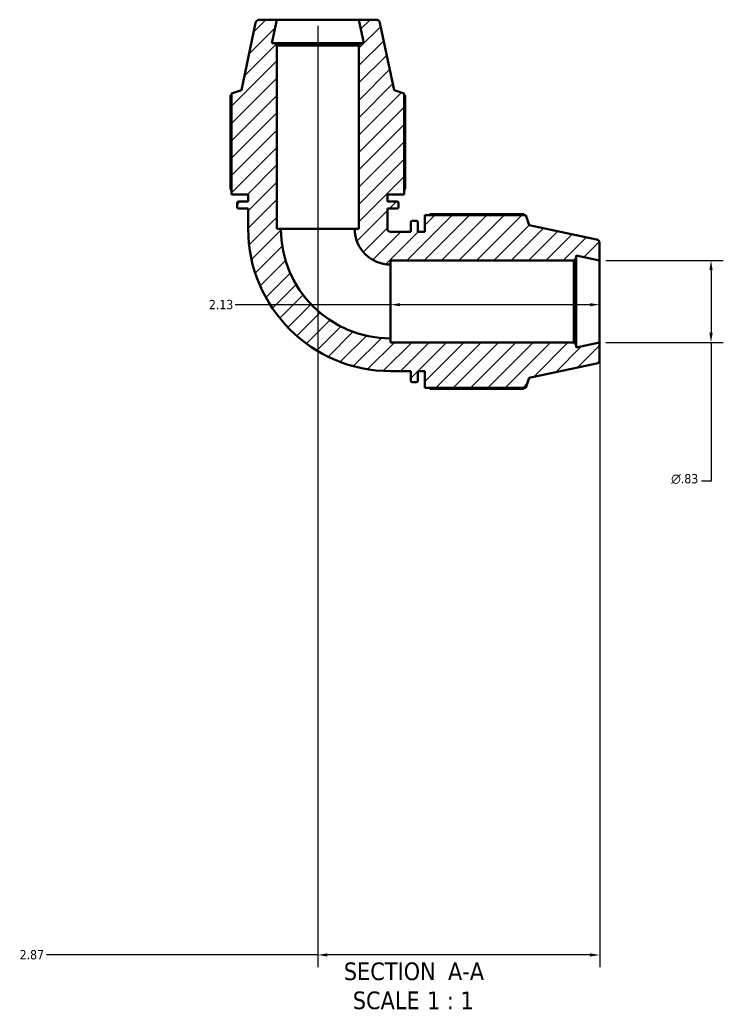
# Model space of a CAD drawing. Header units: inches. Extents: x 0.1 to 50, y -19.9 to 45.
# Tile 1 of 6: x 17 to 24.2, y -19.9 to -9.8. Entities that reach past the tile are written whole.
import ezdxf

# ---------------------------------------------------------------- set-up
doc = ezdxf.new("R2010")
doc.units = ezdxf.units.IN
doc.header["$MEASUREMENT"] = 0
for name, color, linetype, lineweight in [('Dimension (ANSI)', 7, 'Continuous', 25), ('Hatch (ANSI)', 7, 'Continuous', 18), ('Symbol (ANSI)', 7, 'Continuous', 25), ('Visible (ANSI)', 7, 'Continuous', 50)]:
    doc.layers.add(name, color=color, linetype=linetype, lineweight=lineweight)
doc.styles.add('Label Text (ANSI)', font='tahoma.ttf')
doc.styles.add('Note Text (ANSI)', font='tahoma.ttf')
doc.dimstyles.new('Default (ANSI)', dxfattribs={"dimtxt": 0.094488, "dimasz": 0.098425, "dimexe": 0.125, "dimexo": 0.0625, "dimgap": 0.031496, "dimtad": 0, "dimtih": 1, "dimtoh": 1, "dimrnd": 1e-08, "dimzin": 4, "dimdsep": 46, "dimtxsty": 'Note Text (ANSI)', "dimcen": 0.09, "dimdle": 0.393701, "dimclrd": 256, "dimclre": 256, "dimclrt": 5, "dimadec": 0, "dimazin": 1, "dimtfac": 1, "dimtofl": 0, "dimtmove": 0, "dimatfit": 3, "dimfxl": 1, "dimtolj": 1, "dimtzin": 4, "dimlwd": -1, "dimlwe": -1, "dimarcsym": 0})

# ---------------------------------------------------------------- blocks, each defined once
blk = doc.blocks.new('*D7')
at = {"layer": 'Defpoints', "color": 0, "transparency": 16777216}
for p in [(20.784, -12.7), (20.784, -12.733), (22.914, -12.7)]:
    blk.add_point(p, dxfattribs=at)
at = {"layer": 'Dimension (ANSI)', "transparency": 16777216}
for p, q in [((20.784, -12.733), (19.204, -12.733)), ((22.815, -12.733), (20.882, -12.733))]:
    blk.add_line(p, q, dxfattribs=at)
for points in [[(20.882, -12.717), (20.882, -12.749), (20.784, -12.733)], [(22.815, -12.717), (22.815, -12.749), (22.914, -12.733)]]:
    blk.add_solid(points, dxfattribs=at)
at = {"layer": 'Dimension (ANSI)', "color": 5, "transparency": 16777216, "insert": (18.935, -12.684), "char_height": 0.0945, "attachment_point": 1, "style": 'Note Text (ANSI)'}
blk.add_mtext('\\A1;2.13', dxfattribs=at)
blk = doc.blocks.new('*D8')
at = {"layer": 'Defpoints', "color": 0, "transparency": 16777216}
for p in [(20.044, -9.83), (22.914, -13.118), (20.044, -19.356)]:
    blk.add_point(p, dxfattribs=at)
at = {"layer": 'Dimension (ANSI)', "transparency": 16777216}
for p, q in [((20.044, -9.893), (20.044, -19.481)), ((22.914, -13.18), (22.914, -19.481)), ((20.044, -19.356), (17.28, -19.356)), ((22.815, -19.356), (20.142, -19.356))]:
    blk.add_line(p, q, dxfattribs=at)
for points in [[(20.142, -19.339), (20.142, -19.372), (20.044, -19.356)], [(22.815, -19.339), (22.815, -19.372), (22.914, -19.356)]]:
    blk.add_solid(points, dxfattribs=at)
at = {"layer": 'Dimension (ANSI)', "color": 5, "transparency": 16777216, "insert": (17.008, -19.306), "char_height": 0.0945, "attachment_point": 1, "style": 'Note Text (ANSI)'}
blk.add_mtext('\\A1;2.87', dxfattribs=at)
blk = doc.blocks.new('*D9')
at = {"layer": 'Defpoints', "color": 0, "transparency": 16777216}
for p in [(22.914, -12.283), (22.914, -13.118), (24.048, -13.118)]:
    blk.add_point(p, dxfattribs=at)
at = {"layer": 'Dimension (ANSI)', "transparency": 16777216}
for p, q in [((22.976, -12.283), (24.173, -12.283)), ((24.048, -12.381), (24.048, -13.019)), ((22.976, -13.118), (24.173, -13.118)), ((24.048, -13.118), (24.048, -14.529)), ((24.048, -14.529), (23.949, -14.529))]:
    blk.add_line(p, q, dxfattribs=at)
for points in [[(24.031, -12.381), (24.064, -12.381), (24.048, -12.283)], [(24.031, -13.019), (24.064, -13.019), (24.048, -13.118)]]:
    blk.add_solid(points, dxfattribs=at)
at = {"layer": 'Dimension (ANSI)', "color": 5, "transparency": 16777216, "insert": (23.642, -14.458), "char_height": 0.09449, "attachment_point": 1, "style": 'Note Text (ANSI)'}
blk.add_mtext('\\A1;{\\fAIGDT|b0|i0;\\H0.0945;\\ln}\\fTahoma|b0|i0;\\H0.0945;.83', dxfattribs=at)

msp = doc.modelspace()

# ---------------------------------------------------------------- hatches: boundary and pattern name
at = {"layer": 'Hatch (ANSI)'}
h = msp.add_hatch(dxfattribs=at)
h.set_pattern_fill('ANSI31', color=256, style=0)
edge = h.paths.add_edge_path()
edge.add_ellipse((20.6358, -9.872), major_axis=(-0.0087, 0.0408), ratio=1, start_angle=270, end_angle=348)
edge.add_line((20.6358, -9.8302), (20.461, -9.8302))
edge.add_line((20.461, -9.8302), (20.5118, -10.0694))
edge.add_line((20.5118, -10.0694), (20.486, -10.0694))
edge.add_line((20.486, -10.0694), (20.461, -10.0944))
edge.add_line((20.461, -10.0944), (20.461, -11.9602))
edge.add_line((20.461, -11.9602), (20.4192, -11.9602))
edge.add_ellipse((20.7836, -11.9602), major_axis=(0, -0.3644), ratio=1, start_angle=270, end_angle=360)
edge.add_line((20.7836, -12.3246), (20.7836, -12.2829))
edge.add_line((20.7836, -12.2829), (22.6494, -12.2829))
edge.add_line((22.6494, -12.2829), (22.6745, -12.2579))
edge.add_line((22.6745, -12.2579), (22.6745, -12.2321))
edge.add_line((22.6745, -12.2321), (22.9136, -12.2829))
edge.add_line((22.9136, -12.2829), (22.9136, -12.108))
edge.add_ellipse((22.8719, -12.108), major_axis=(0, 0.0417), ratio=1, start_angle=270, end_angle=348)
edge.add_line((22.8806, -12.0672), (22.1961, -11.9217))
edge.add_line((22.1961, -11.9217), (22.1635, -11.8214))
edge.add_line((22.1635, -11.8214), (21.1342, -11.8214))
edge.add_line((21.1342, -11.8214), (21.1342, -11.9915))
edge.add_line((21.1342, -11.9915), (21.0625, -11.9915))
edge.add_line((21.0625, -11.9915), (21.0625, -11.8948))
edge.add_ellipse((21.0458, -11.8948), major_axis=(0, 0.0167), ratio=1, start_angle=270, end_angle=360)
edge.add_line((21.0458, -11.8781), (21.0074, -11.8781))
edge.add_ellipse((21.0074, -11.8948), major_axis=(-0.0167, 0), ratio=1, start_angle=270, end_angle=360)
edge.add_line((20.9907, -11.8948), (20.9907, -11.9915))
edge.add_line((20.9907, -11.9915), (20.7836, -11.9915))
edge.add_ellipse((20.7836, -11.9602), major_axis=(-0.0312, 0), ratio=1, start_angle=0, end_angle=90, ccw=False)
edge.add_line((20.7524, -11.9602), (20.7524, -11.7531))
edge.add_line((20.7524, -11.7531), (20.8491, -11.7531))
edge.add_ellipse((20.8491, -11.7364), major_axis=(0.0167, 0), ratio=1, start_angle=270, end_angle=360)
edge.add_line((20.8658, -11.7364), (20.8658, -11.6981))
edge.add_ellipse((20.8491, -11.6981), major_axis=(0, 0.0167), ratio=1, start_angle=270, end_angle=360)
edge.add_line((20.8491, -11.6814), (20.7524, -11.6814))
edge.add_line((20.7524, -11.6814), (20.7524, -11.6096))
edge.add_line((20.7524, -11.6096), (20.9225, -11.6096))
edge.add_line((20.9225, -11.6096), (20.9225, -10.5803))
edge.add_line((20.9225, -10.5803), (20.8221, -10.5477))
edge.add_line((20.8221, -10.5477), (20.6767, -9.8633))
edge = h.paths.add_edge_path()
edge.add_ellipse((19.4515, -9.872), major_axis=(-0.0417, 0), ratio=1, start_angle=270, end_angle=348)
edge.add_line((19.4106, -9.8633), (19.2652, -10.5477))
edge.add_line((19.2652, -10.5477), (19.1648, -10.5803))
edge.add_line((19.1648, -10.5803), (19.1648, -11.6096))
edge.add_line((19.1648, -11.6096), (19.3349, -11.6096))
edge.add_line((19.3349, -11.6096), (19.3349, -11.6814))
edge.add_line((19.3349, -11.6814), (19.2382, -11.6814))
edge.add_ellipse((19.2382, -11.6981), major_axis=(-0.0167, 0), ratio=1, start_angle=270, end_angle=360)
edge.add_line((19.2215, -11.6981), (19.2215, -11.7364))
edge.add_ellipse((19.2382, -11.7364), major_axis=(0, -0.0167), ratio=1, start_angle=270, end_angle=360)
edge.add_line((19.2382, -11.7531), (19.3349, -11.7531))
edge.add_line((19.3349, -11.7531), (19.3349, -11.9602))
edge.add_ellipse((20.7836, -11.9602), major_axis=(0, -1.4487), ratio=1, start_angle=270, end_angle=360)
edge.add_line((20.7836, -13.409), (20.9907, -13.409))
edge.add_line((20.9907, -13.409), (20.9907, -13.5057))
edge.add_ellipse((21.0074, -13.5057), major_axis=(0, -0.0167), ratio=1, start_angle=270, end_angle=360)
edge.add_line((21.0074, -13.5224), (21.0458, -13.5224))
edge.add_ellipse((21.0458, -13.5057), major_axis=(0.0167, 0), ratio=1, start_angle=270, end_angle=360)
edge.add_line((21.0625, -13.5057), (21.0625, -13.409))
edge.add_line((21.0625, -13.409), (21.1342, -13.409))
edge.add_line((21.1342, -13.409), (21.1342, -13.5791))
edge.add_line((21.1342, -13.5791), (22.1635, -13.5791))
edge.add_line((22.1635, -13.5791), (22.1961, -13.4787))
edge.add_line((22.1961, -13.4787), (22.8806, -13.3332))
edge.add_ellipse((22.8719, -13.2924), major_axis=(0.0408, 0.0087), ratio=1, start_angle=270, end_angle=348)
edge.add_line((22.9136, -13.2924), (22.9136, -13.1176))
edge.add_line((22.9136, -13.1176), (22.6745, -13.1684))
edge.add_line((22.6745, -13.1684), (22.6745, -13.1426))
edge.add_line((22.6745, -13.1426), (22.6494, -13.1176))
edge.add_line((22.6494, -13.1176), (20.7836, -13.1176))
edge.add_line((20.7836, -13.1176), (20.7836, -13.0758))
edge.add_ellipse((20.7836, -11.9602), major_axis=(-1.1156, 0), ratio=1, start_angle=0, end_angle=90, ccw=False)
edge.add_line((19.6681, -11.9602), (19.6263, -11.9602))
edge.add_line((19.6263, -11.9602), (19.6263, -10.0944))
edge.add_line((19.6263, -10.0944), (19.6013, -10.0694))
edge.add_line((19.6013, -10.0694), (19.5755, -10.0694))
edge.add_line((19.5755, -10.0694), (19.6263, -9.8302))
edge.add_line((19.6263, -9.8302), (19.4515, -9.8302))

# ---------------------------------------------------------------- linework, layer by layer
at = {"layer": 'Visible (ANSI)'}
for p, q in [((19.4106, -9.8633), (19.2652, -10.5477)), ((19.6263, -9.8302), (19.4515, -9.8302)), ((19.5755, -10.0694), (19.6263, -9.8302)), ((20.461, -9.8302), (19.6263, -9.8302)), ((20.6358, -9.8302), (20.461, -9.8302)), ((20.461, -9.8302), (20.5118, -10.0694)), ((20.8221, -10.5477), (20.6767, -9.8633)), ((19.6013, -10.0694), (19.5755, -10.0694)), ((19.6263, -10.0944), (19.6013, -10.0694)), ((20.486, -10.0694), (19.6013, -10.0694)), ((19.6263, -11.9602), (19.6263, -10.0944)), ((19.6263, -10.0944), (20.461, -10.0944)), ((20.486, -10.0694), (20.461, -10.0944)), ((20.461, -10.0944), (20.461, -11.9602)), ((20.5118, -10.0694), (20.486, -10.0694)), ((19.1545, -10.6018), (19.1545, -11.5529)), ((19.2652, -10.5477), (19.1648, -10.5803)), ((19.1648, -10.5803), (19.1648, -11.6096)), ((20.9225, -10.5803), (20.8221, -10.5477)), ((20.9225, -11.6096), (20.9225, -10.5803)), ((20.9328, -11.5529), (20.9328, -10.6018)), ((19.1648, -11.6096), (19.3349, -11.6096)), ((19.3349, -11.6096), (19.3349, -11.6814)), ((20.7524, -11.6814), (20.7524, -11.6096)), ((20.7524, -11.6096), (20.9225, -11.6096)), ((19.2215, -11.6981), (19.2215, -11.7364)), ((19.3349, -11.6814), (19.2382, -11.6814)), ((20.8491, -11.6814), (20.7524, -11.6814)), ((20.8658, -11.7364), (20.8658, -11.6981)), ((19.2382, -11.7531), (19.3349, -11.7531)), ((19.3349, -11.7531), (19.3349, -11.9602)), ((20.7524, -11.9602), (20.7524, -11.7531)), ((20.7524, -11.7531), (20.8491, -11.7531)), ((22.1635, -11.8214), (21.1342, -11.8214)), ((21.1342, -11.8214), (21.1342, -11.9915)), ((22.142, -11.8111), (21.1909, -11.8111)), ((22.1961, -11.9217), (22.1635, -11.8214)), ((20.9907, -11.8948), (20.9907, -11.9915)), ((21.0458, -11.8781), (21.0074, -11.8781)), ((21.0625, -11.9915), (21.0625, -11.8948)), ((22.8806, -12.0672), (22.1961, -11.9217)), ((19.6681, -11.9602), (19.6263, -11.9602)), ((19.6681, -11.9602), (20.4192, -11.9602)), ((20.461, -11.9602), (20.4192, -11.9602)), ((20.9907, -11.9915), (20.7836, -11.9915)), ((21.1342, -11.9915), (21.0625, -11.9915)), ((22.9136, -12.2829), (22.9136, -12.108)), ((22.6745, -12.2579), (22.6745, -12.2321)), ((22.6745, -12.2321), (22.9136, -12.2829)), ((20.7836, -12.3246), (20.7836, -12.2829)), ((20.7836, -12.2829), (22.6494, -12.2829)), ((20.7836, -12.3246), (20.7836, -13.0758)), ((22.6494, -12.2829), (22.6745, -12.2579)), ((22.6494, -12.2829), (22.6494, -13.1176)), ((22.6745, -13.1426), (22.6745, -12.2579)), ((22.9136, -13.1176), (22.9136, -12.2829)), ((20.7836, -13.1176), (20.7836, -13.0758)), ((22.6494, -13.1176), (20.7836, -13.1176)), ((22.6745, -13.1426), (22.6494, -13.1176)), ((22.9136, -13.1176), (22.6745, -13.1684)), ((22.9136, -13.2924), (22.9136, -13.1176)), ((22.6745, -13.1684), (22.6745, -13.1426)), ((22.1961, -13.4787), (22.8806, -13.3332)), ((20.7836, -13.409), (20.9907, -13.409)), ((20.9907, -13.409), (20.9907, -13.5057)), ((21.0625, -13.5057), (21.0625, -13.409)), ((21.0625, -13.409), (21.1342, -13.409)), ((21.1342, -13.409), (21.1342, -13.5791)), ((21.0074, -13.5224), (21.0458, -13.5224)), ((22.1635, -13.5791), (22.1961, -13.4787)), ((21.1342, -13.5791), (22.1635, -13.5791)), ((21.1909, -13.5894), (22.142, -13.5894))]:
    msp.add_line(p, q, dxfattribs=at)
for centre, radius, start, end in [((19.4515, -9.872), 0.0417, 90, 168), ((20.6358, -9.872), 0.0417, 12, 90), ((19.2382, -11.6981), 0.0167, 90, 180), ((20.8491, -11.6981), 0.0167, 0, 90), ((19.2382, -11.7364), 0.0167, 180, 270), ((20.8491, -11.7364), 0.0167, 270, 0), ((21.0074, -11.8948), 0.0167, 90, 180), ((21.0458, -11.8948), 0.0167, 0, 90), ((20.7836, -11.9602), 1.4487, 180, 270), ((20.7836, -11.9602), 1.1156, 180, 270), ((20.7836, -11.9602), 0.3644, 180, 270), ((20.7836, -11.9602), 0.0312, 180, 270), ((22.8719, -12.108), 0.0417, 0, 78), ((22.8719, -13.2924), 0.0417, 282, 0), ((21.0074, -13.5057), 0.0167, 180, 270), ((21.0458, -13.5057), 0.0167, 270, 0)]:
    msp.add_arc(centre, radius, start, end, dxfattribs=at)
for points, weights in [([(19.1648, -10.5965), (19.1597, -10.5991), (19.1545, -10.6018)], [1.00167437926, 1.0009109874, 1]), ([(20.9328, -10.6018), (20.9276, -10.5991), (20.9225, -10.5965)], [1, 1.0009109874, 1.00167437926]), ([(19.1648, -11.5694), (19.1597, -11.5613), (19.1545, -11.5529)], [1.0132209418, 1.0156013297, 1.01783648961]), ([(20.9328, -11.5529), (20.9276, -11.5613), (20.9225, -11.5694)], [1.01783648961, 1.0156013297, 1.0132209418]), ([(21.1745, -11.8214), (21.1826, -11.8163), (21.1909, -11.8111)], [1.0132209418, 1.0156013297, 1.01783648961]), ([(22.1474, -11.8214), (22.1448, -11.8163), (22.142, -11.8111)], [1.00167437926, 1.0009109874, 1]), ([(21.1909, -13.5894), (21.1826, -13.5842), (21.1745, -13.5791)], [1.01783648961, 1.0156013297, 1.0132209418]), ([(22.142, -13.5894), (22.1448, -13.5842), (22.1474, -13.5791)], [1, 1.0009109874, 1.00167437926])]:
    msp.add_rational_spline(points, weights, degree=2, dxfattribs=at)

# ---------------------------------------------------------------- texts
at = {"layer": 'Symbol (ANSI)', "char_height": 0.18, "attachment_point": 7, "style": 'Label Text (ANSI)'}
for s, insert in [('SECTION', (20.3087, -19.6155)), (' A-A', (21.3022, -19.6117)), ('SCALE', (20.4, -19.9113)), (' 1 : 1', (21.0877, -19.9081))]:
    msp.add_mtext(s, dxfattribs=dict(at, insert=insert))

# ---------------------------------------------------------------- dimensions: what is measured, and where the dimension line sits
at = {"layer": 'Dimension (ANSI)'}
for base, p1, p2, override, picture, middle in [((20.0436, -19.3557), (22.9136, -13.1176), (20.0436, -9.8302), {"dimgap": 0.031496, "dimtih": 0, "dimtoh": 0, "dimdec": 2, "dimtol": 0, "dimlim": 0, "dimtp": 0, "dimtm": 0, "dimtdec": 2, "dimatfit": 2}, '*D8', (17.1286, -19.3557)), ((20.7836, -12.7331), (22.9136, -12.7002), (20.7836, -12.7002), {"dimgap": 0.031496, "dimtih": 0, "dimtoh": 0, "dimdec": 2, "dimse1": 1, "dimse2": 1, "dimtol": 0, "dimlim": 0, "dimtp": 0, "dimtm": 0, "dimtdec": 2, "dimatfit": 2}, '*D7', (19.0536, -12.7331))]:
    dim = msp.add_linear_dim(base=base, p1=p1, p2=p2, angle=180, dimstyle='Default (ANSI)', override=override, dxfattribs=at)
    dim.commit()
    dim.dimension.update_dxf_attribs({"geometry": picture, "text_midpoint": middle, "dimtype": 160})
dim = msp.add_linear_dim(base=(24.0477, -13.1176), p1=(22.9136, -12.2829), p2=(22.9136, -13.1176), angle=90, text='{\\fAIGDT|b0|i0;\\H0.0945;\\ln}\\fTahoma|b0|i0;\\H0.0945;<>', dimstyle='Default (ANSI)', override={"dimgap": 0.031496, "dimdec": 2, "dimtol": 0, "dimlim": 0, "dimtp": 0, "dimtm": 0, "dimtdec": 2, "dimatfit": 2}, dxfattribs=at)
dim.commit()
dim.dimension.update_dxf_attribs({"geometry": '*D9', "text_midpoint": (23.7798, -14.529), "dimtype": 160})

doc.saveas('drawing.dxf')
